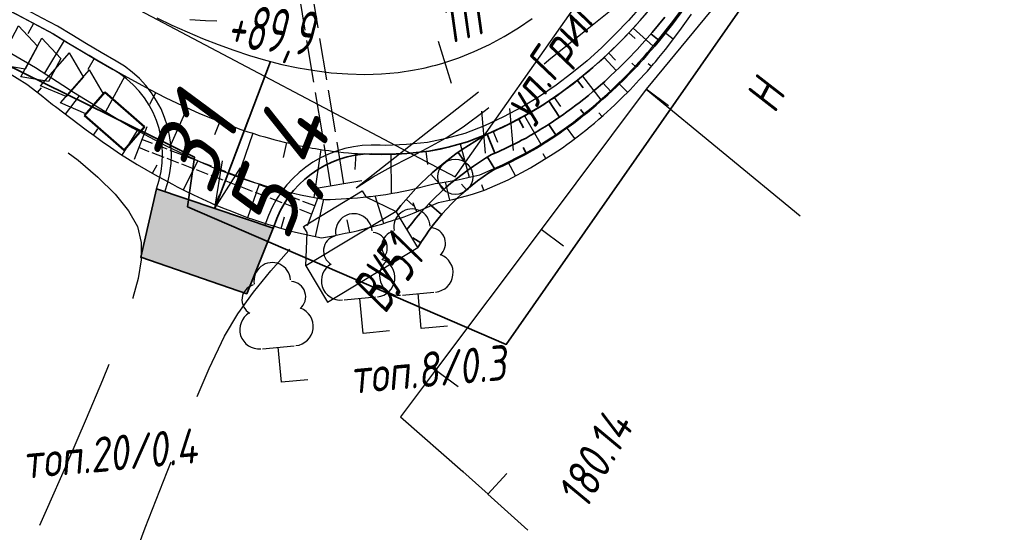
# Model space of a CAD drawing. Header units: millimetres. Extents: x 1808 to 2912, y -1045 to 155.
# Tile 16 of 43: x 2783 to 2839, y -941 to -912. Entities that reach past the tile are written whole.
import ezdxf

# ---------------------------------------------------------------- set-up
doc = ezdxf.new("R2010")
doc.units = ezdxf.units.MM
doc.linetypes.add('ACAD_ISO02W100', pattern=[15, 12, -3])
doc.linetypes.add('CONTI', pattern=[0])
for name, color, linetype, lineweight in [('10', 1, 'Continuous', 35), ('Гравий', 30, 'Continuous', 35), ('КОПИЯ_ОСЬ_13_ОТКОСЫ', 7, 'Continuous', 30), ('КОПИЯ_ОСЬ_ОТКОСЫ', 7, 'Continuous', 30), ('ОСЬ_ВЕРХ_ПОКРЫТИЯ_ГРАНИЦЫ_ПОЛОС', 7, 'Continuous', 30), ('ОСЬ_ВЕРХ_ПОКРЫТИЯ_ОСЬ', 1, 'Continuous', 30), ('Ось_примыкания', 1, 'Continuous', 35), ('Трубы мет.', 7, 'ACAD_ISO02W100', 30), ('Уклоны ПЧ', 5, 'Continuous', 30)]:
    doc.layers.add(name, color=color, linetype=linetype, lineweight=lineweight)
for name, color, linetype in [('NAD_MDEFAULT', 7, 'CONTI'), ('PI_OTDEFAULT', 172, 'CONTI'), ('PI_TTDEFAULT', 5, 'CONTI'), ('SIT_LDEFAULT', 7, 'CONTI'), ('USLZNDEFAULT', 7, 'CONTI'), ('ZAPSKDEFAULT', 7, 'CONTI'), ('канава', 7, 'Continuous'), ('канавы', 14, 'Continuous'), ('КОПИЯ_ОСЬ_ТАНГЕНСЫ', 1, 'Continuous'), ('ОСЬ_ВЕРХ_ПОКРЫТИЯ_ОТКОСЫ', 7, 'Continuous'), ('ОСЬ_ВЕРХ_ПОКРЫТИЯ_ПИКЕТЫ', 1, 'Continuous')]:
    doc.layers.add(name, color=color, linetype=linetype)
doc.styles.add('eskd', font='isocpeur.ttf', dxfattribs={"width": 1.2, "height": 2})
doc.styles.get("Standard").update_dxf_attribs({"font": 'isocpeui.ttf'})
doc.styles.add('ГОСТ', font='isocpeur.ttf', dxfattribs={"height": 4})

# ---------------------------------------------------------------- blocks, each defined once
blk = doc.blocks.new('BL_2011')
at = {"color": 0}
for p, q in [((0, 0), (0, 2.4)), ((1.6, 0), (1.6, 2.4))]:
    blk.add_line(p, q, dxfattribs=at)
blk = doc.blocks.new('BL_104')
at = {"color": 0}
for p, q in [((-0.9, 2), (0.9, 2)), ((0, 0), (0, 2)), ((1.5, 0), (0, 0))]:
    blk.add_line(p, q, dxfattribs=at)
for centre, radius, start, end in [((0, 5.8), 1.04, 358, 185), ((-0.94, 4.8), 0.88, 100, 235), ((0.94, 4.8), 0.88, 305, 80), ((-1, 3.1), 1.1, 115, 270), ((1, 3.1), 1.1, 270, 65)]:
    blk.add_arc(centre, radius, start, end, dxfattribs=at)
blk = doc.blocks.new('6')
at = {"layer": 'канава', "color": 5, "linetype": 'Continuous', "lineweight": 30}
for p, q in [((-1.5, -1.25), (-1.5, 1.25)), ((0, 0.75), (-1.5, 1.25)), ((0, 0.75), (0, -0.75)), ((0, -0.75), (-1.5, -1.25))]:
    blk.add_line(p, q, dxfattribs=at)

msp = doc.modelspace()

# ---------------------------------------------------------------- hatches: boundary and pattern name
at = {"layer": 'Гравий', "ltscale": 7}
for points in [[(2791.158, -921.605), (2790.259, -925.502), (2795.413, -927.277), (2794.477, -922.722)], [(2795.413, -927.277), (2796.298, -927.582), (2797.796, -923.839), (2794.477, -922.722)]]:
    msp.add_hatch(color=256, dxfattribs=at).paths.add_polyline_path(points)

# ---------------------------------------------------------------- linework, layer by layer
at = {"layer": '10'}
msp.add_lwpolyline([(2299.114, -815.871), (2381.606, -830.694), (2442.031, -843.61), (2469.156, -847.431), (2465.222, -856.384), (2470.699, -857.691), (2519.43, -865.268), (2565.26, -865.7), (2570.108, -856.093), (2626.948, -857.048), (2650.096, -861.16), (2654.285, -862.347), (2713.343, -882.861), (2750.843, -898.867), (2750.843, -898.867), (2750.843, -898.867), (2750.843, -898.867), (2793.321, -919.798), (2792.927, -922.622), (2811.069, -930.469), (2878.299, -834.078)], dxfattribs=at)
at = {"layer": 'PI_TTDEFAULT', "color": 5}
msp.add_point((2808.603, -937.7, 180.142), dxfattribs=at)
at = {"layer": 'SIT_LDEFAULT', "color": 7}
for p, q in [((2825.614, -907.922), (2819.045, -915.915)), ((2815.59, -912.581), (2817.299, -911.201)), ((2793.953, -912.017), (2793.059, -911.964)), ((2794.599, -912.036), (2793.953, -912.017)), ((2813.614, -914.159), (2815.59, -912.581)), ((2813.226, -914.468), (2813.614, -914.159)), ((2802.524, -921.537), (2809.489, -916.078)), ((2819.045, -915.915), (2813.053, -923.915)), ((2819.045, -915.915), (2827.809, -923.134)), ((2820.321, -916.875), (2819.045, -915.915)), ((2808.621, -918.059), (2809.89, -917.111)), ((2809.89, -917.111), (2810.088, -916.962)), ((2807.649, -918.694), (2808.621, -918.059)), ((2806.617, -919.267), (2807.649, -918.694)), ((2805.571, -919.808), (2806.617, -919.267)), ((2786.135, -919.541), (2786.7, -919.973)), ((2786.7, -919.973), (2787.813, -920.935)), ((2804.524, -920.348), (2805.571, -919.808)), ((2803.503, -920.914), (2804.524, -920.348)), ((2787.813, -920.935), (2788.794, -921.895)), ((2802.524, -921.537), (2803.503, -920.914)), ((2788.794, -921.895), (2789.564, -922.849)), ((2789.564, -922.849), (2790.07, -923.738)), ((2790.07, -923.738), (2790.289, -924.648)), ((2813.053, -923.915), (2807.049, -931.924)), ((2814.329, -924.875), (2813.053, -923.915)), ((2790.289, -924.648), (2790.289, -925.653)), ((2797.661, -926.271), (2798.683, -925.107)), ((2798.683, -925.107), (2798.757, -925.029)), ((2790.289, -925.653), (2790.118, -926.709)), ((2790.118, -926.709), (2789.816, -927.814)), ((2796.682, -927.483), (2797.661, -926.271)), ((2789.806, -927.812), (2789.801, -927.842)), ((2795.787, -928.729), (2796.682, -927.483)), ((2795.021, -929.998), (2795.787, -928.729)), ((2794.147, -931.836), (2795.021, -929.998)), ((2788.434, -931.605), (2788.086, -932.509)), ((2793.478, -933.426), (2794.147, -931.836)), ((2807.049, -931.924), (2805.048, -934.593)), ((2808.336, -932.875), (2807.049, -931.924)), ((2788.086, -932.509), (2787.159, -934.713)), ((2805.048, -934.593), (2808.603, -937.7)), ((2787.159, -934.713), (2786.032, -937.31)), ((2786.032, -937.31), (2784.871, -939.931)), ((2791.755, -937.726), (2791.986, -937.147)), ((2790.515, -940.922), (2791.755, -937.726)), ((2808.603, -937.7), (2810.043, -939.003)), ((2811.109, -937.817), (2810.033, -939.001)), ((2810.033, -939.001), (2812.298, -941.055)), ((2784.871, -939.931), (2784.49, -940.789)), ((2789.453, -943.733), (2790.515, -940.922))]:
    msp.add_line(p, q, dxfattribs=at)
at = {"layer": 'Гравий', "linetype": 'Continuous'}
msp.add_lwpolyline([(2791.158, -921.605), (2790.259, -925.502), (2796.298, -927.582), (2797.796, -923.839)], dxfattribs=at)
at = {"layer": 'канавы', "color": 5, "lineweight": 50}
for p, q in [((2790.476, -918.06), (2788.213, -916.091)), ((2787.058, -917.419), (2789.321, -919.388)), ((2789.321, -919.388), (2790.476, -918.06))]:
    msp.add_line(p, q, dxfattribs=at)
msp.add_lwpolyline([(2787.058, -917.419), (2788.213, -916.091)], dxfattribs=at)
at = {"layer": 'КОПИЯ_ОСЬ_13_ОТКОСЫ'}
for points in [[(2781.836, -910.951), (2785.284, -912.774), (2786.145, -913.297), (2787.907, -914.347), (2789.272, -915.128), (2790.776, -915.941), (2791.687, -916.404), (2792.62, -916.851), (2793.576, -917.279), (2794.556, -917.685), (2795.674, -918.108), (2795.902, -918.19), (2796.131, -918.269), (2796.361, -918.344), (2796.592, -918.415), (2796.697, -918.45), (2797.012, -918.551), (2797.33, -918.644), (2797.65, -918.729), (2797.845, -918.786), (2798.139, -918.866), (2798.435, -918.939), (2798.733, -919.005), (2798.933, -919.055), (2799.235, -919.123), (2799.538, -919.183), (2799.842, -919.236), (2800.03, -919.274), (2800.218, -919.309), (2800.407, -919.341), (2800.596, -919.37), (2800.786, -919.396), (2800.976, -919.418), (2801.16, -919.447), (2801.344, -919.472), (2801.528, -919.494), (2801.805, -919.522), (2802.083, -919.542), (2802.256, -919.561), (2802.429, -919.576), (2802.603, -919.589), (2802.776, -919.599), (2802.95, -919.606), (2803.292, -919.616), (2803.455, -919.625), (2803.619, -919.63), (2803.782, -919.632), (2803.946, -919.633), (2804.109, -919.63), (2804.273, -919.625), (2804.437, -919.623), (2804.603, -919.622), (2804.769, -919.618), (2804.934, -919.612), (2805.1, -919.603), (2805.348, -919.584), (2806.681, -919.446), (2806.996, -919.393), (2807.308, -919.33), (2807.619, -919.256), (2808.851, -918.924), (2808.974, -918.88), (2810.166, -918.407), (2810.4, -918.311), (2810.631, -918.208), (2810.86, -918.1), (2811.086, -917.988), (2811.309, -917.869), (2811.469, -917.792), (2811.707, -917.67), (2811.942, -917.543), (2812.174, -917.411), (2812.402, -917.273), (2812.484, -917.226), (2812.73, -917.085), (2812.972, -916.938), (2813.21, -916.784), (2813.444, -916.625), (2813.699, -916.461), (2813.949, -916.291), (2814.195, -916.115), (2814.437, -915.933), (2814.613, -915.807), (2814.874, -915.612), (2815.13, -915.411), (2815.38, -915.203), (2815.548, -915.07), (2815.795, -914.866), (2816.038, -914.656), (2816.276, -914.44), (2816.364, -914.365), (2816.624, -914.133), (2816.878, -913.895), (2817.126, -913.651), (2817.31, -913.476), (2817.492, -913.298), (2817.67, -913.117), (2817.846, -912.933), (2818.698, -912.011), (2819.425, -911.168)], [(2780.447, -913.578), (2783.77, -915.637), (2784.581, -916.266), (2785.242, -916.785), (2785.411, -916.913), (2787.145, -918.236), (2787.599, -918.566), (2788.062, -918.896), (2788.533, -919.228), (2789.111, -919.626), (2790.06, -920.209), (2791.048, -920.782), (2792.075, -921.34), (2792.339, -921.481), (2792.605, -921.618), (2792.874, -921.75), (2793.145, -921.878), (2793.267, -921.939), (2793.512, -922.059), (2793.759, -922.174), (2794.008, -922.285), (2794.259, -922.393), (2794.373, -922.445), (2794.718, -922.597), (2795.067, -922.742), (2795.419, -922.877), (2795.658, -922.975), (2795.898, -923.069), (2796.139, -923.159), (2796.382, -923.245), (2796.627, -923.327), (2796.853, -923.409), (2797.194, -923.526), (2797.537, -923.634), (2797.884, -923.734), (2798.099, -923.802), (2798.424, -923.899), (2798.751, -923.987), (2799.079, -924.067), (2800.544, -924.395), (2800.887, -924.341), (2801.228, -924.28), (2801.568, -924.21), (2801.906, -924.132), (2802.247, -924.063), (2802.587, -923.985), (2802.925, -923.898), (2803.26, -923.803), (2803.364, -923.777), (2803.677, -923.695), (2803.987, -923.606), (2804.295, -923.508), (2804.601, -923.403), (2804.697, -923.375), (2804.983, -923.284), (2805.268, -923.186), (2805.55, -923.082), (2805.829, -922.97), (2807.214, -922.384), (2807.392, -922.347), (2807.746, -922.269), (2808.099, -922.185), (2808.45, -922.096), (2808.8, -922.001), (2809.148, -921.901), (2809.495, -921.795), (2809.84, -921.683), (2811.181, -921.078), (2812.451, -920.402), (2813.741, -919.612), (2814.007, -919.439), (2814.27, -919.26), (2814.528, -919.075), (2814.781, -918.883), (2814.866, -918.823), (2815.117, -918.64), (2815.363, -918.451), (2815.606, -918.256), (2815.843, -918.055), (2816.1, -917.849), (2816.352, -917.637), (2816.598, -917.418), (2816.84, -917.194), (2817.015, -917.038), (2817.274, -916.8), (2817.527, -916.555), (2817.773, -916.305), (2817.954, -916.128), (2818.132, -915.949), (2818.307, -915.767), (2818.479, -915.582), (2818.647, -915.394), (2818.742, -915.294), (2818.928, -915.092), (2819.111, -914.887), (2819.29, -914.679), (2819.465, -914.467), (2819.564, -914.353), (2819.76, -914.122), (2819.951, -913.888), (2820.139, -913.65), (2820.948, -912.585), (2821.621, -911.638)], [(2780.897, -912.726), (2784.276, -914.681), (2785.815, -915.686), (2786.431, -916.082), (2787.79, -916.934), (2789.208, -917.781), (2789.794, -918.115), (2790.733, -918.635), (2791.704, -919.142), (2792.706, -919.632), (2793.86, -920.154), (2794.097, -920.257), (2794.334, -920.357), (2794.574, -920.453), (2794.815, -920.545), (2794.936, -920.595), (2795.181, -920.692), (2795.427, -920.785), (2795.674, -920.874), (2795.924, -920.958), (2796.037, -921.001), (2796.378, -921.121), (2796.723, -921.233), (2797.07, -921.337), (2797.283, -921.406), (2797.604, -921.503), (2797.928, -921.592), (2798.254, -921.674), (2798.364, -921.705), (2798.695, -921.793), (2799.028, -921.872), (2799.363, -921.942), (2800.735, -922.201), (2801.047, -922.2), (2801.359, -922.191), (2801.671, -922.174), (2801.983, -922.15), (2802.297, -922.134), (2802.612, -922.11), (2802.926, -922.078), (2803.239, -922.038), (2803.337, -922.029), (2803.629, -921.998), (2803.92, -921.959), (2804.211, -921.914), (2804.5, -921.86), (2804.591, -921.848), (2804.863, -921.804), (2805.134, -921.755), (2805.404, -921.699), (2805.672, -921.636), (2807.016, -921.293), (2807.188, -921.27), (2807.531, -921.219), (2807.873, -921.162), (2808.214, -921.1), (2808.554, -921.032), (2808.892, -920.959), (2809.23, -920.881), (2809.566, -920.797), (2810.86, -920.235), (2812.091, -919.605), (2812.263, -919.515), (2812.518, -919.375), (2812.768, -919.228), (2813.015, -919.075), (2813.259, -918.916), (2813.347, -918.864), (2813.607, -918.702), (2813.863, -918.533), (2814.115, -918.358), (2814.363, -918.177), (2814.631, -917.991), (2814.894, -917.799), (2815.152, -917.599), (2815.405, -917.394), (2815.658, -917.198), (2815.905, -916.996), (2816.148, -916.789), (2816.386, -916.575), (2816.56, -916.427), (2816.816, -916.2), (2817.066, -915.967), (2817.31, -915.728), (2817.489, -915.56), (2817.666, -915.388), (2817.84, -915.214), (2818.011, -915.037), (2818.179, -914.857), (2818.273, -914.761), (2818.458, -914.567), (2818.641, -914.371), (2818.819, -914.171), (2818.995, -913.968), (2819.094, -913.858), (2819.29, -913.636), (2819.482, -913.411), (2819.67, -913.181), (2820.485, -912.155), (2821.166, -911.238)], [(2780.897, -912.726), (2784.276, -914.681), (2785.815, -915.687), (2786.431, -916.082), (2787.79, -916.934), (2789.208, -917.781), (2789.794, -918.116), (2790.733, -918.635), (2791.704, -919.142), (2792.706, -919.632), (2793.86, -920.154), (2794.097, -920.257), (2794.335, -920.357), (2794.574, -920.453), (2794.815, -920.545), (2794.936, -920.595), (2795.181, -920.692), (2795.427, -920.785), (2795.674, -920.874), (2795.924, -920.959), (2796.037, -921.001), (2796.378, -921.121), (2796.723, -921.233), (2797.07, -921.337), (2797.283, -921.406), (2797.604, -921.503), (2797.928, -921.592), (2798.254, -921.674), (2798.364, -921.705), (2798.695, -921.793), (2799.028, -921.872), (2799.363, -921.942), (2800.735, -922.201), (2801.047, -922.2), (2801.359, -922.191), (2801.671, -922.174), (2801.982, -922.15), (2802.298, -922.134), (2802.612, -922.11), (2802.926, -922.078), (2803.239, -922.038), (2803.337, -922.029), (2803.629, -921.998), (2803.921, -921.959), (2804.211, -921.913), (2804.5, -921.861), (2804.591, -921.848), (2804.863, -921.804), (2805.134, -921.755), (2805.404, -921.699), (2805.672, -921.636), (2807.016, -921.293), (2807.188, -921.27), (2807.531, -921.219), (2807.873, -921.162), (2808.214, -921.1), (2808.554, -921.032), (2808.892, -920.959), (2809.23, -920.881), (2809.566, -920.797), (2810.86, -920.235), (2812.092, -919.605), (2812.263, -919.515), (2812.517, -919.375), (2812.768, -919.228), (2813.016, -919.075), (2813.259, -918.916), (2813.347, -918.864), (2813.607, -918.702), (2813.863, -918.533), (2814.115, -918.358), (2814.363, -918.177), (2814.631, -917.991), (2814.894, -917.798), (2815.152, -917.599), (2815.405, -917.394), (2815.658, -917.198), (2815.905, -916.996), (2816.148, -916.789), (2816.386, -916.575), (2816.56, -916.428), (2816.816, -916.2), (2817.066, -915.967), (2817.31, -915.728), (2817.49, -915.559), (2817.666, -915.388), (2817.84, -915.214), (2818.011, -915.037), (2818.179, -914.857), (2818.273, -914.761), (2818.458, -914.568), (2818.64, -914.371), (2818.819, -914.171), (2818.995, -913.968), (2819.094, -913.858), (2819.29, -913.636), (2819.482, -913.411), (2819.67, -913.182), (2820.485, -912.155), (2821.166, -911.238)], [(2784.15, -912.174), (2783.834, -912.773)], [(2818.306, -912.435), (2819.43, -913.472)], [(2820.586, -913.063), (2820.074, -912.674)], [(2785.897, -913.146), (2784.77, -915.004)], [(2816.909, -913.865), (2817.302, -914.272)], [(2787.614, -914.172), (2787.243, -914.794)], [(2819.336, -914.624), (2819.149, -914.467)], [(2789.348, -915.169), (2788.247, -917.207)], [(2815.406, -915.183), (2816.452, -916.52)], [(2817.985, -916.098), (2817.468, -915.579)], [(2784.387, -916.115), (2784.6, -915.84)], [(2791.112, -916.112), (2790.762, -916.8)], [(2785.969, -917.338), (2786.767, -916.292)], [(2813.81, -916.387), (2814.158, -916.901)], [(2792.912, -916.982), (2791.901, -919.238)], [(2794.754, -917.76), (2794.463, -918.531)], [(2812.114, -917.446), (2813.047, -919.055)], [(2816.536, -917.475), (2816.354, -917.273)], [(2787.566, -918.542), (2787.824, -918.187)], [(2789.207, -919.685), (2790.075, -918.271)], [(2810.327, -918.341), (2810.582, -918.949)], [(2814.985, -918.737), (2814.506, -918.079)], [(2796.638, -918.43), (2795.797, -920.916)], [(2798.563, -918.968), (2798.373, -919.822)], [(2800.524, -919.359), (2800.114, -922.084)], [(2806.502, -919.465), (2806.58, -920.206)], [(2808.452, -919.032), (2808.969, -920.942)], [(2792.685, -921.658), (2793.511, -919.996)], [(2802.511, -919.583), (2802.443, -920.498)], [(2804.51, -919.623), (2804.518, -921.858)], [(2811.598, -920.856), (2811.181, -920.071)], [(2813.333, -919.862), (2813.178, -919.61)], [(2790.924, -920.71), (2791.201, -920.232)], [(2796.358, -923.236), (2797.018, -921.322)], [(2807.862, -922.242), (2807.619, -921.205)], [(2809.787, -921.701), (2809.676, -921.363)], [(2794.498, -922.501), (2794.75, -921.936)], [(2800.204, -924.319), (2800.679, -922.191)], [(2804.099, -923.571), (2803.608, -922)], [(2805.983, -922.905), (2805.769, -922.4)], [(2798.26, -923.851), (2798.452, -923.204)], [(2802.165, -924.08), (2802.016, -923.369)]]:
    msp.add_lwpolyline(points, dxfattribs=at)
at = {"layer": 'КОПИЯ_ОСЬ_ТАНГЕНСЫ'}
for p, q in [((2808.171, -920.914), (2842.789, -871.709)), ((2721.161, -874.915), (2808.171, -920.914))]:
    msp.add_line(p, q, dxfattribs=at)
msp.add_circle((2808.171, -920.914), 1, dxfattribs=at)
at = {"layer": 'ОСЬ_ВЕРХ_ПОКРЫТИЯ_ГРАНИЦЫ_ПОЛОС'}
for points in [[(2787.587, -913.578), (2787.166, -913.328), (2786.337, -912.829), (2785.517, -912.332), (2784.655, -911.876), (2783.793, -911.42), (2782.932, -910.965)], [(2782.698, -911.407), (2783.56, -911.862), (2784.422, -912.318), (2785.271, -912.767), (2786.078, -913.257), (2786.91, -913.758), (2787.754, -914.258), (2788.613, -914.757), (2788.677, -914.793)]]:
    msp.add_lwpolyline(points, dxfattribs=at)
for points in [[(2818.736, -911.209), (2818.027, -912.008), (2817.283, -912.792), (2816.501, -913.557), (2815.68, -914.3), (2814.816, -915.015), (2813.91, -915.699), (2812.959, -916.345), (2811.963, -916.949), (2810.921, -917.505), (2809.836, -918.006), (2808.706, -918.445), (2807.656, -918.73), (2806.592, -918.954), (2805.386, -919.077), (2804.191, -919.125), (2803.9, -919.12), (2803.9, -919.12), (2803.9, -919.12, 0.325504), (2797.535, -923.115), (2797.323, -923.679)], [(2797.796, -923.839), (2798.001, -923.296, -0.325852), (2803.878, -919.619), (2804.197, -919.625), (2805.421, -919.576), (2806.669, -919.449), (2807.773, -919.216), (2808.863, -918.921), (2810.031, -918.466), (2811.144, -917.953), (2812.21, -917.384), (2813.229, -916.766), (2814.201, -916.105), (2815.127, -915.407), (2816.007, -914.678), (2816.844, -913.921), (2817.639, -913.143), (2818.396, -912.346), (2819.115, -911.535)], [(2791.632, -921.765), (2791.632, -921.765, 0.369171), (2788.861, -914.323), (2788.861, -914.323), (2788.861, -914.323), (2788.861, -914.323), (2788.007, -913.827), (2787.587, -913.578)], [(2791.162, -921.593, 0.3694), (2788.615, -914.758), (2787.754, -914.258), (2787.332, -914.008)]]:
    msp.add_lwpolyline(points, format="xyb", dxfattribs=at)
at = {"layer": 'ОСЬ_ВЕРХ_ПОКРЫТИЯ_ОСЬ'}
msp.add_lwpolyline([(2791.167, -911.857), (2792.029, -912.264), (2792.898, -912.654), (2793.774, -913.026), (2794.66, -913.376), (2795.555, -913.703), (2796.459, -914.002), (2797.372, -914.271), (2798.295, -914.506), (2799.226, -914.706), (2800.165, -914.865), (2801.11, -914.982), (2802.06, -915.053), (2803.012, -915.075), (2803.964, -915.045), (2804.912, -914.961), (2805.854, -914.82), (2805.854, -914.82, 0.027676), (2807.467, -914.432), (2807.467, -914.432), (2808.37, -914.131), (2809.254, -913.775), (2810.115, -913.369), (2810.953, -912.917), (2811.767, -912.423), (2812.556, -911.889)], format="xyb", dxfattribs=at)
at = {"layer": 'ОСЬ_ВЕРХ_ПОКРЫТИЯ_ОТКОСЫ'}
msp.add_lwpolyline([(2809.985, -918.479), (2810.166, -918.407), (2810.4, -918.311), (2810.631, -918.208), (2810.86, -918.1), (2811.086, -917.988), (2811.309, -917.869), (2811.469, -917.792), (2811.707, -917.67), (2811.942, -917.543), (2812.174, -917.411), (2812.402, -917.273), (2812.484, -917.226), (2812.73, -917.085), (2812.972, -916.938), (2813.21, -916.784), (2813.444, -916.625), (2813.699, -916.461), (2813.949, -916.291), (2814.195, -916.115), (2814.437, -915.933), (2814.613, -915.807), (2814.874, -915.612), (2815.13, -915.411), (2815.38, -915.203), (2815.548, -915.07), (2815.795, -914.866), (2816.038, -914.656), (2816.276, -914.44), (2816.364, -914.365), (2816.624, -914.133), (2816.878, -913.895), (2817.126, -913.651), (2817.31, -913.476), (2817.492, -913.298), (2817.67, -913.117), (2817.846, -912.933), (2818.698, -912.011), (2819.425, -911.168)], dxfattribs=at)
at = {"layer": 'ОСЬ_ВЕРХ_ПОКРЫТИЯ_ПИКЕТЫ'}
msp.add_line((2807.958, -915.589), (2807.221, -913.201), dxfattribs=at)
msp.add_line((2807.958, -915.589), (2807.221, -913.201), dxfattribs=at)
at = {"layer": 'Ось_примыкания', "color": 0}
for p, q in [((2818.056, -912.705), (2818.415, -913.037)), ((2819.784, -913.154), (2819.305, -912.773)), ((2816.64, -914.117), (2817.338, -914.862)), ((2818.466, -914.658), (2818.231, -914.433)), ((2815.121, -915.417), (2815.449, -915.834)), ((2817.05, -916.07), (2816.58, -915.564)), ((2813.501, -916.588), (2814.097, -917.515)), ((2815.532, -917.371), (2815.31, -917.083)), ((2811.791, -917.624), (2812.062, -918.126)), ((2813.924, -918.559), (2813.489, -917.93)), ((2809.985, -918.479), (2810.42, -919.575)), ((2812.217, -919.599), (2812.031, -919.244)), ((2808.333, -919.519), (2808.663, -919.985)), ((2810.422, -920.479), (2809.997, -919.793)), ((2806.773, -920.769), (2807.538, -921.615)), ((2808.808, -921.657), (2808.531, -921.333)), ((2805.372, -922.194), (2805.797, -922.565)), ((2807.391, -923.066), (2806.675, -922.448)), ((2806.204, -924.673), (2805.744, -924.385))]:
    msp.add_line(p, q, dxfattribs=at)
at = {"layer": 'Ось_примыкания', "linetype": 'Continuous'}
msp.add_lwpolyline([(2819.115, -911.535), (2818.396, -912.346), (2817.639, -913.143), (2816.844, -913.921), (2816.007, -914.678), (2815.127, -915.407), (2814.201, -916.105), (2813.229, -916.766), (2812.21, -917.384), (2811.144, -917.953), (2810.031, -918.466), (2808.863, -918.921), (2807.773, -919.216), (2806.669, -919.449), (2805.421, -919.576), (2804.197, -919.625), (2803.878, -919.619, 0.32584), (2798.001, -923.296), (2797.791, -923.855)], format="xyb", dxfattribs=at)
for points in [[(2802.988, -919.603), (2804.197, -919.625), (2805.421, -919.576), (2806.669, -919.449), (2807.773, -919.216), (2808.863, -918.921), (2810.031, -918.466), (2811.144, -917.953), (2812.21, -917.384), (2813.229, -916.766), (2814.201, -916.105), (2815.127, -915.407), (2816.007, -914.678), (2816.844, -913.921), (2817.639, -913.143), (2818.396, -912.346), (2819.115, -911.535)], [(2794.477, -922.722), (2797.654, -914.343)], [(2791.158, -921.605), (2797.796, -923.839)]]:
    msp.add_lwpolyline(points, dxfattribs=at)
at = {"layer": 'Ось_примыкания', "color": 0, "ltscale": 7}
for points in [[(2810.422, -920.479), (2810.878, -920.282), (2812.113, -919.653), (2812.285, -919.564), (2812.541, -919.423), (2812.792, -919.277), (2813.04, -919.124), (2813.285, -918.966), (2813.373, -918.913), (2813.634, -918.751), (2813.891, -918.582), (2814.144, -918.408), (2814.393, -918.227), (2814.661, -918.041), (2814.925, -917.848), (2815.184, -917.65), (2815.438, -917.444), (2815.692, -917.248), (2815.941, -917.047), (2816.185, -916.839), (2816.424, -916.626), (2816.598, -916.478), (2816.854, -916.251), (2817.106, -916.018), (2817.351, -915.779), (2817.531, -915.61), (2817.709, -915.439), (2817.883, -915.265), (2818.055, -915.088), (2818.223, -914.908), (2818.318, -914.813), (2818.504, -914.619), (2818.687, -914.422), (2818.867, -914.222), (2819.043, -914.019), (2819.143, -913.91), (2819.34, -913.687), (2819.532, -913.462), (2819.721, -913.233), (2820.54, -912.206), (2821.225, -911.289)], [(2810.24, -919.649), (2810.584, -919.507), (2811.783, -918.92), (2811.95, -918.835), (2812.198, -918.704), (2812.444, -918.566), (2812.685, -918.422), (2812.923, -918.273), (2813.01, -918.223), (2813.265, -918.071), (2813.516, -917.912), (2813.764, -917.747), (2814.007, -917.575), (2814.271, -917.4), (2814.53, -917.217), (2814.784, -917.029), (2815.034, -916.834), (2815.216, -916.699), (2815.484, -916.491), (2815.748, -916.277), (2816.005, -916.056), (2816.177, -915.914), (2816.431, -915.697), (2816.68, -915.474), (2816.923, -915.246), (2817.013, -915.166), (2817.278, -914.921), (2817.537, -914.669), (2817.79, -914.412), (2817.977, -914.227), (2818.161, -914.04), (2818.342, -913.849), (2818.52, -913.655), (2819.381, -912.688), (2820.111, -911.807)]]:
    msp.add_lwpolyline(points, dxfattribs=at)
for points in [[(2810.029, -918.462, 0.102415), (2804.799, -922.887, 2.692555)], [(2810.24, -919.649, 0.099012), (2805.42, -923.914, 0.093468)], [(2810.422, -920.479, 0.120814), (2806.041, -924.94, 1.275459)]]:
    msp.add_lwpolyline(points, format="xyb", dxfattribs=at)
at = {"layer": 'Трубы мет.', "ltscale": 0.2}
for points in [[(2801.093, -921.432), (2798.951, -908.509)], [(2801.833, -921.31), (2799.691, -908.386)]]:
    msp.add_lwpolyline(points, dxfattribs=at)
at = {"layer": 'Трубы мет.', "lineweight": 30}
for points in [[(2790.605, -918.058), (2789.886, -919.925)], [(2802.849, -921.141), (2800.136, -921.591)], [(2800.448, -921.846), (2799.729, -923.712)]]:
    msp.add_lwpolyline(points, dxfattribs=at)
at = {"layer": 'Трубы мет.', "lineweight": 30, "ltscale": 0.06}
for points in [[(2800.168, -922.573), (2790.325, -918.785)], [(2799.988, -923.04), (2790.145, -919.252)]]:
    msp.add_lwpolyline(points, dxfattribs=at)
at = {"layer": 'Трубы мет.', "linetype": 'Continuous'}
for points in [[(2799.665, -925.993), (2799.735, -924.081), (2799.528, -923.738), (2802.865, -921.719), (2803.072, -922.062), (2804.799, -922.887)], [(2799.665, -925.993), (2800.897, -928.053), (2806.041, -924.94), (2804.799, -922.887)]]:
    msp.add_lwpolyline(points, close=True, dxfattribs=at)
at = {"layer": 'Уклоны ПЧ', "ltscale": 2}
for points in [[(2794.488, -922.705), (2796.416, -917.576)], [(2794.488, -922.705), (2794.908, -920.011)], [(2794.488, -922.705), (2795.947, -920.402)]]:
    msp.add_lwpolyline(points, dxfattribs=at)

# ---------------------------------------------------------------- block references
at = {"layer": 'USLZNDEFAULT', "color": 7, "rotation": 5.244115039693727}
for p in [(2802.923, -929.834, 180.891), (2806.237, -929.562, 180.939), (2798.275, -932.617, 180.433)]:
    msp.add_blockref('BL_104', p, dxfattribs=at)
at = {"layer": 'ZAPSKDEFAULT', "color": 7, "rotation": 5.244115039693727}
msp.add_blockref('BL_2011', (2809.896, -919.557), dxfattribs=at)
at = {"layer": 'КОПИЯ_ОСЬ_ОТКОСЫ', "linetype": 'Continuous'}
for p, rotation in [((2784.027, -914.127), 331.6062244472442), ((2785.354, -914.825), 331.6062244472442), ((2786.502, -915.785), 318.4739879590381), ((2787.634, -916.756), 318.4739879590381)]:
    msp.add_blockref('6', p, dxfattribs=dict(at, rotation=rotation))

# ---------------------------------------------------------------- texts
at = {"layer": 'NAD_MDEFAULT', "color": 7, "style": 'eskd', "oblique": 10, "width": 0.8}
for s, rotation, p in [('ул.Григория Лядова', 56.2441, (2812.315, -917.761)), ('Н', 62.1431, (2826.366, -917.369)), ('топ.8/0.3', 5.2441, (2802.263, -933.295)), ('топ.20/0.4', 5.2441, (2783.616, -938.135, 181))]:
    msp.add_text(s, height=2, rotation=rotation, dxfattribs=at).set_placement(p)
at = {"layer": 'PI_OTDEFAULT', "color": 172, "style": 'eskd', "oblique": 10, "width": 0.8}
msp.add_text('180.14', height=2, rotation=60.2441, dxfattribs=at).set_placement((2815.613, -939.951))
at = {"layer": 'КОПИЯ_ОСЬ_ТАНГЕНСЫ', "width": 0.6}
msp.add_text('ВУ51', height=2.5, rotation=54.8717, dxfattribs=at).set_placement((2804.158, -928.79))
at = {"layer": 'ОСЬ_ВЕРХ_ПОКРЫТИЯ_ПИКЕТЫ', "width": 0.6}
for s, rotation, p in [('111', 17.1608, (2807.793, -913.379)), ('+89,9', 354.5779, (2795.107, -913.54))]:
    msp.add_text(s, height=2.5, rotation=rotation, dxfattribs=at).set_placement(p)
at = {"layer": 'Уклоны ПЧ', "style": 'ГОСТ', "oblique": 15}
for s, p in [('31', (2794.201, -922.101)), ('5,4', (2798.579, -924.743, 180.433))]:
    msp.add_text(s, height=4, rotation=68.5084, dxfattribs=at).set_placement(p)

doc.saveas('drawing.dxf')
